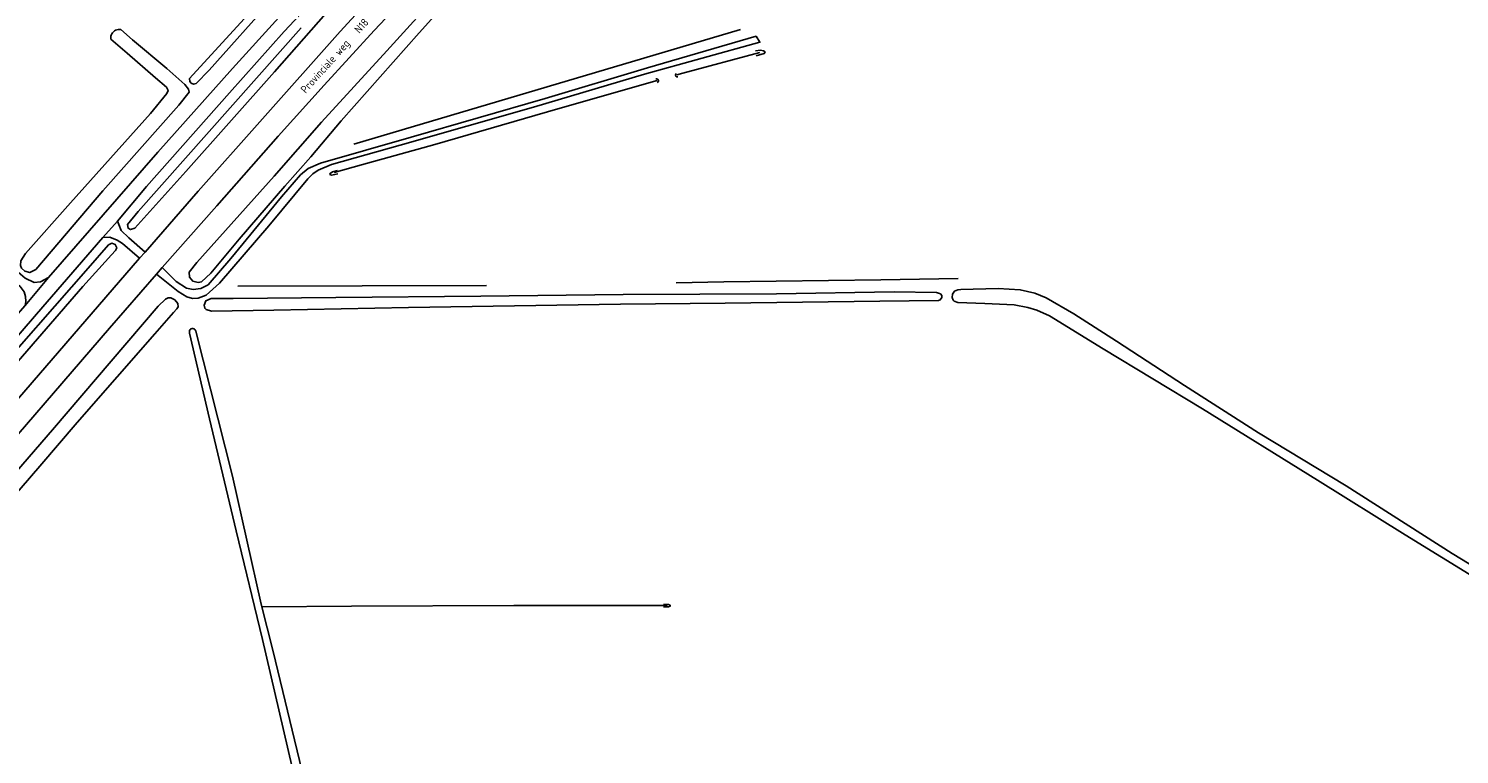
# Model space of a CAD drawing. Header units: metres. Extents: x 226218 to 240385, y 439369 to 449677.
# Tile 112 of 256: x 231307 to 231766, y 442100 to 442333. Entities that reach past the tile are written whole.
import ezdxf

# ---------------------------------------------------------------- set-up
doc = ezdxf.new("R2010")
doc.units = ezdxf.units.M
doc.header["$MEASUREMENT"] = 0
for name, color, linetype in [('HOUTWAL', 253, 'Continuous'), ('INSTEEKSLOOT', 153, 'Continuous'), ('KANTVERH', 253, 'Continuous'), ('MIDSLTGREPPEL', 253, 'Continuous'), ('STRAATNAAM', 253, 'Continuous')]:
    doc.layers.add(name, color=color, linetype=linetype)
doc.styles.get("Standard").update_dxf_attribs({"font": 'iso.shx'})

msp = doc.modelspace()

# ---------------------------------------------------------------- linework, layer by layer
at = {"layer": 'HOUTWAL'}
for p, q in [((231411.56, 442296.13), (231535.64, 442332.97)), ((231454.1, 442250.81), (231374.26, 442250.59))]:
    msp.add_line(p, q, dxfattribs=at)
msp.add_lwpolyline([(231605.5, 442253.03), (231580.71, 442252.57), (231530.25, 442251.93), (231514.98, 442251.68)], dxfattribs=at)
at = {"layer": 'INSTEEKSLOOT'}
for p, q in [((231340.47, 442329.66), (231336.74, 442332.9)), ((231333.56, 442329.9), (231338.73, 442325.38))]:
    msp.add_line(p, q, dxfattribs=at)
for points in [[(231440.38, 442346.27), (231422.11, 442326.11), (231401.14, 442303.23), (231385.96, 442285.87), (231361.13, 442258.19), (231358.69, 442255.05), (231358.71, 442253.44), (231359.83, 442252.24), (231361.51, 442251.8), (231362.56, 442252.02), (231365.6, 442254.76), (231374.7, 442265.72), (231389.32, 442282.71), (231397.76, 442292.1), (231407.39, 442303.64), (231432.44, 442331.89), (231445.37, 442346.21)], [(231404.92, 442340.76), (231386.08, 442319.37), (231357.55, 442287.41), (231341.2, 442269.21), (231339.82, 442268.77), (231339.1, 442269.18), (231338.91, 442270.4), (231342.28, 442274.55), (231394.58, 442333.49)], [(231383.55, 442344.41), (231369.23, 442328.72), (231358.74, 442317.21), (231358.82, 442316.3), (231359.31, 442315.75), (231360.05, 442315.43), (231360.88, 442315.57), (231365.12, 442319.86), (231385.77, 442343.08)], [(231333.56, 442329.9), (231333.52, 442330.33), (231333.56, 442330.76), (231333.66, 442331.17), (231333.83, 442331.57), (231334.07, 442331.93), (231334.35, 442332.25), (231334.69, 442332.52), (231335.06, 442332.72), (231335.47, 442332.87), (231335.89, 442332.95), (231336.32, 442332.96), (231336.74, 442332.9)], [(231340.47, 442329.66), (231351.5, 442320.41), (231357.31, 442315.33), (231358.47, 442313.82), (231358.7, 442312.87), (231355.36, 442308.72), (231330.96, 442281.2), (231309.39, 442255.91), (231307.51, 442254.95), (231305.95, 442255.38), (231304.82, 442256.36), (231304.49, 442257.24), (231304.65, 442258.76), (231306.08, 442261.09), (231320.58, 442277.34), (231346.21, 442305.96), (231351.51, 442312.42), (231351.88, 442313.42), (231351.34, 442314.43), (231347.8, 442317.46), (231338.73, 442325.38)], [(231540.48, 442326.1), (231542, 442326.28), (231542.98, 442326.14), (231543.5, 442325.75), (231543.26, 442325.3), (231540.66, 442324.53)], [(231514.94, 442318.8), (231514.82, 442318.64), (231514.76, 442318.45), (231514.76, 442318.25), (231514.82, 442318.06), (231514.94, 442317.9), (231515.1, 442317.78), (231515.29, 442317.72), (231515.49, 442317.72)], [(231508.48, 442317.07), (231508.68, 442317.1), (231508.89, 442317.06), (231509.07, 442316.96), (231509.21, 442316.8), (231509.28, 442316.6), (231509.29, 442316.39), (231509.22, 442316.19), (231509.1, 442316.02), (231508.92, 442315.91)], [(231406.24, 442287.72), (231404.7, 442287.29), (231403.89, 442286.78), (231403.85, 442286.38), (231404.34, 442286.17), (231405.39, 442286.4), (231406.39, 442286.68)], [(231333.69, 442260.6), (231334.99, 442262.02), (231335.39, 442262.93), (231334.91, 442263.94), (231333.88, 442264.37), (231332.77, 442263.83), (231326.2, 442256.41), (231293.27, 442218.88), (231269.33, 442191.07), (231244.23, 442161.38), (231222.71, 442136.28), (231198.99, 442109.54), (231174.52, 442080.43)], [(231140.78, 442037.19), (231200.47, 442106.91), (231228.9, 442139.72), (231263.63, 442180.16), (231302.39, 442224.92), (231324.48, 442250.48), (231333.69, 442260.6)], [(231497.07, 442244.81), (231530.68, 442245.18), (231580.38, 442245.73), (231599.13, 442245.94), (231599.76, 442246.22), (231600.24, 442247), (231600.2, 442247.63), (231599.8, 442248.17), (231598.5, 442248.55), (231584.94, 442248.82), (231547.16, 442248.1), (231497.91, 442247.87)], [(231606.32, 442249.49), (231605.33, 442249.45), (231604.29, 442249.02), (231603.68, 442247.99), (231603.61, 442246.9), (231603.86, 442246.08), (231604.19, 442245.76), (231605.41, 442245.37), (231614.07, 442245), (231623.45, 442244.62), (231627.89, 442243.77), (231630.77, 442242.88), (231634.77, 442241.06), (231652.05, 442230.43), (231683.87, 442211.2), (231720.84, 442188.37), (231749.02, 442170.84), (231783.99, 442149.34), (231818.27, 442129.02), (231834.41, 442119.3)], [(231678.17, 442218.69), (231656.36, 442232.93), (231642.63, 442241.66), (231633.76, 442246.87), (231630.13, 442248.33), (231625.43, 442249.42), (231618.31, 442249.84), (231606.32, 442249.49)], [(231353.65, 442242.09), (231354.72, 442243.34), (231355.1, 442243.98), (231355.05, 442245), (231354.01, 442246.22), (231352.8, 442246.83), (231351.9, 442246.8), (231351.06, 442246.45), (231348.68, 442244.18), (231333.63, 442226.51), (231314.81, 442204.52), (231286.84, 442172.28), (231259.03, 442140.01), (231230.75, 442107.46), (231205.94, 442078.65)], [(231497.91, 442247.87), (231452.24, 442247.35), (231405.73, 442246.9), (231372.77, 442246.66), (231365.76, 442246.58), (231363.97, 442245.84), (231363.52, 442244.53), (231363.64, 442243.53), (231364.06, 442243.06), (231365.81, 442242.62), (231385.81, 442242.89), (231429.01, 442243.7), (231497.07, 442244.81)], [(231171.47, 442032.03), (231199.55, 442064.66), (231217.84, 442085.7), (231236.23, 442106.43), (231252.59, 442125.36), (231274.86, 442151.27), (231295.32, 442175.09), (231310.67, 442192.83), (231322.72, 442206.8), (231335.52, 442221.46), (231347.62, 442235.29), (231353.65, 442242.09)], [(231358.81, 442235.47), (231358.73, 442235.74), (231358.71, 442236.01), (231358.77, 442236.28), (231358.9, 442236.53), (231359.08, 442236.74), (231359.32, 442236.89), (231359.58, 442236.98), (231359.86, 442236.99), (231360.13, 442236.94), (231360.38, 442236.82), (231360.59, 442236.63), (231360.74, 442236.4), (231360.83, 442236.14)], [(231405.7, 442040.16), (231400.14, 442061.3), (231391.63, 442096.72), (231382.24, 442137.25), (231373.69, 442172.03), (231365.19, 442208.05), (231358.81, 442235.47)], [(231360.83, 442236.14), (231372.55, 442189.67), (231381.79, 442148.54), (231385.65, 442133.33), (231395.59, 442092.2), (231407.69, 442039.82)], [(231835.6, 442121.28), (231834.15, 442122.21), (231820.81, 442131), (231791.36, 442148.2), (231764.06, 442164.8), (231729.98, 442186.5), (231701.84, 442203.56), (231678.17, 442218.69)], [(231510.86, 442148.48), (231512.52, 442148.42), (231513, 442148.21), (231513.02, 442147.88), (231512.48, 442147.69), (231510.94, 442147.67)]]:
    msp.add_lwpolyline(points, dxfattribs=at)
at = {"layer": 'KANTVERH'}
for points in [[(231389.17, 442332.36), (231402.28, 442346.41), (231421.09, 442366.69), (231429.72, 442376.55), (231435.03, 442383.21), (231438.32, 442387.75), (231441.7, 442393.36), (231446.21, 442400.69), (231449.14, 442406.7), (231452.72, 442414.08), (231454.53, 442418.97), (231455.77, 442423.26), (231456.38, 442424.91), (231458.84, 442432.9), (231460.58, 442439.12), (231461.82, 442446.38), (231463.39, 442457.59), (231464.82, 442472.88), (231465.83, 442482.95), (231466.92, 442489.78)], [(231450.04, 442379.09), (231430.23, 442357.52), (231407.17, 442332.26)], [(231431.17, 442346.65), (231418.04, 442332.67), (231401.99, 442315.06), (231387.17, 442298.73), (231367.52, 442276.41), (231349.95, 442256.61), (231348.17, 442254.42), (231333.1, 442237.08), (231288.34, 442185.36), (231280.55, 442176.17), (231279.82, 442174.44), (231279.13, 442172.19), (231278.03, 442169.76), (231268.07, 442157.74), (231265.24, 442154.71), (231258.93, 442149.31), (231255.39, 442146.98), (231240.49, 442129.73), (231216.88, 442102.41), (231198.97, 442081.57), (231175.4, 442054.47), (231146.21, 442020.7), (231119.64, 441989.93), (231109.55, 441978.27)], [(231387.41, 442336.84), (231372.53, 442320.45), (231348.59, 442293.63), (231313.55, 442253.39), (231306.04, 442244.41), (231282.95, 442218.14), (231259.68, 442190.93), (231234.63, 442162.02), (231221.85, 442147.5), (231216.71, 442141.28), (231205.5, 442128.52), (231201.38, 442123.62), (231182.12, 442101.14), (231163.98, 442080.15), (231139.53, 442051.99), (231122.45, 442032.11), (231107.5, 442014.72), (231087.04, 441990.98), (231064.43, 441964.82), (231046.53, 441944.25), (231044.42, 441943.06), (231041.88, 441942.39)], [(231389.17, 442332.36), (231371.56, 442312.64), (231344.92, 442282.62), (231335.65, 442271.4), (231330.93, 442266.21), (231309.63, 442241.59), (231283.28, 442211.14), (231246.01, 442167.84), (231214.96, 442131.99), (231170.73, 442081.14)], [(231342.76, 442259.62), (231344.52, 442261.55), (231361.59, 442281.04), (231381.32, 442303.32), (231407.17, 442332.26)], [(231400.77, 442290.11), (231429.92, 442298.35), (231472.96, 442310.84), (231505.73, 442320.66), (231540.63, 442330.8), (231541.88, 442328.86), (231504.78, 442318.6), (231469.22, 442307.98), (231426.34, 442295.83), (231404.36, 442289.63), (231400.07, 442287.86), (231398.34, 442286.68), (231396.74, 442284.98)], [(231349.95, 442256.61), (231354.46, 442252.13), (231357.85, 442249.97), (231359.93, 442249.56), (231362.42, 442249.82), (231364.75, 442251.04), (231371.98, 442259.45), (231388.27, 442279.28), (231394.39, 442286.28), (231396.85, 442288.4), (231400.77, 442290.11)], [(231396.74, 442284.98), (231384.23, 442269.99), (231368.34, 442251.58), (231364.14, 442247.72), (231361.53, 442246.72), (231359.72, 442246.68), (231357.9, 442247.19), (231355.08, 442248.86), (231348.17, 442254.42)], [(231335.65, 442271.4), (231336.11, 442270.34), (231336.82, 442268.42), (231339.27, 442266.09), (231344.52, 442261.55)], [(231342.76, 442259.62), (231337.25, 442264.24), (231335.5, 442265.36), (231333.14, 442266.32), (231330.93, 442266.21)], [(231199.96, 442094.28), (231225.21, 442123.66), (231255.36, 442158.45), (231279.2, 442186.07), (231308.3, 442219.65), (231342.76, 442259.62)], [(231306.04, 442244.41), (231306.21, 442245.62), (231306.07, 442247.3), (231305.74, 442248.82), (231304.37, 442250.47), (231300.86, 442253.5), (231303.05, 442255.77), (231306.05, 442253.2), (231308.88, 442251.76), (231310.89, 442251.95), (231313.55, 442253.39)]]:
    msp.add_lwpolyline(points, dxfattribs=at)
at = {"layer": 'MIDSLTGREPPEL'}
for points in [[(231541.81, 442325.58), (231517.08, 442318.89), (231515.21, 442318.35)], [(231508.85, 442316.54), (231477.01, 442307.47), (231437.46, 442296.05), (231413.96, 442289.47), (231405.2, 442287.08)], [(231382, 442147.71), (231410.76, 442147.9), (231462.82, 442148.14), (231512.11, 442148.13)]]:
    msp.add_lwpolyline(points, dxfattribs=at)

# ---------------------------------------------------------------- texts
at = {"layer": 'STRAATNAAM'}
msp.add_text('Provinciale weg   N18', height=2.5, rotation=48.2046, dxfattribs=at).set_placement((231396.07, 442312.25))

doc.saveas('drawing.dxf')
